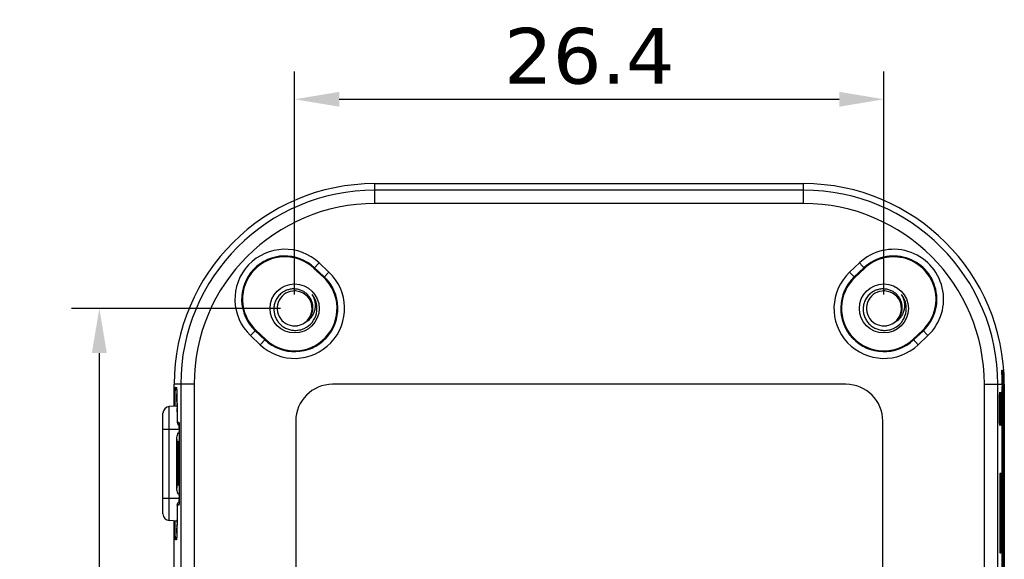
# Model space of a CAD drawing. Header units: millimetres. Extents: x 90 to 256, y 311 to 401.
# Tile 5 of 5: x 212 to 256, y 371 to 395. Entities that reach past the tile are written whole.
import ezdxf

# ---------------------------------------------------------------- set-up
doc = ezdxf.new("R2010")
doc.units = ezdxf.units.MM
doc.header["$LTSCALE"] = 30.734
doc.header["$PDMODE"] = 3
doc.header["$PDSIZE"] = 0.3125
doc.layers.get('0').update_dxf_attribs({"linetype": 'CONTINUOUS'})
doc.layers.get('Defpoints').update_dxf_attribs({"linetype": 'CONTINUOUS'})
doc.layers.add('DIM', color=6, linetype='CONTINUOUS')
doc.styles.add('Verdana', font='verdana.ttf', dxfattribs={"height": 2.5})
doc.dimstyles.new('aaaaaaaa 3.0', dxfattribs={"dimtxt": 2.5, "dimasz": 2, "dimexe": 1.25, "dimexo": 0.625, "dimtad": 1, "dimdec": 1, "dimzin": 9, "dimdsep": 46, "dimtxsty": 'Verdana', "dimcen": 0, "dimazin": 0, "dimtfac": 1, "dimtmove": 0, "dimatfit": 3, "dimfxl": 1, "dimlwd": 25, "dimlwe": 25, "dimarcsym": 0})

# ---------------------------------------------------------------- blocks, each defined once
blk = doc.blocks.new('*D64')
at = {"layer": 'Defpoints', "color": 0}
for p in [(224.418, 382.118), (215.669, 349.118), (224.418, 349.118)]:
    blk.add_point(p, dxfattribs=at)
at = {"layer": 'DIM', "color": 0, "lineweight": 25}
for p, q in [((223.793, 382.118), (214.419, 382.118)), ((215.669, 380.118), (215.669, 351.118)), ((223.793, 349.118), (214.419, 349.118))]:
    blk.add_line(p, q, dxfattribs=at)
at = {"layer": 'DIM', "color": 0}
for points in [[(216.003, 380.118), (215.336, 380.118), (215.669, 382.118)], [(215.336, 351.118), (216.003, 351.118), (215.669, 349.118)]]:
    blk.add_solid(points, dxfattribs=at)
at = {"layer": 'DIM', "color": 0, "insert": (213.742, 365.618), "char_height": 2.5, "attachment_point": 5, "rotation": 90, "style": 'Verdana'}
blk.add_mtext('33', dxfattribs=at)
blk = doc.blocks.new('*D65')
at = {"layer": 'Defpoints', "color": 0}
for p in [(250.818, 391.492), (224.418, 382.118), (250.818, 382.118)]:
    blk.add_point(p, dxfattribs=at)
at = {"layer": 'DIM', "color": 0, "lineweight": 25}
for p, q in [((224.418, 382.743), (224.418, 392.742)), ((250.818, 382.743), (250.818, 392.742)), ((226.418, 391.492), (248.818, 391.492))]:
    blk.add_line(p, q, dxfattribs=at)
at = {"layer": 'DIM', "color": 0}
for points in [[(226.418, 391.825), (226.418, 391.159), (224.418, 391.492)], [(248.818, 391.159), (248.818, 391.825), (250.818, 391.492)]]:
    blk.add_solid(points, dxfattribs=at)
at = {"layer": 'DIM', "color": 0, "insert": (237.618, 393.419), "char_height": 2.5, "attachment_point": 5, "style": 'Verdana'}
blk.add_mtext('26.4', dxfattribs=at)

msp = doc.modelspace()

# ---------------------------------------------------------------- linework, layer by layer
at = {"color": 7, "linetype": 'Continuous'}
for p, q in [((228.018, 386.82), (228.018, 387.711)), ((228.018, 387.711), (247.218, 387.711)), ((247.218, 387.419), (228.018, 387.419)), ((247.218, 386.82), (247.218, 387.711)), ((247.218, 386.82), (228.018, 386.82)), ((225.286, 383.911), (225.519, 384.157)), ((225.722, 383.499), (225.286, 383.911)), ((225.749, 383.527), (225.313, 383.939)), ((225.955, 383.745), (225.519, 384.157)), ((249.717, 384.157), (249.281, 383.745)), ((249.923, 383.939), (249.487, 383.527)), ((249.949, 383.911), (249.513, 383.499)), ((249.949, 383.911), (249.717, 384.157)), ((225.722, 383.499), (225.955, 383.745)), ((249.513, 383.499), (249.281, 383.745)), ((222.445, 380.903), (222.677, 381.149)), ((222.651, 381.121), (223.087, 380.709)), ((222.677, 381.149), (223.113, 380.737)), ((252.122, 380.737), (252.559, 381.149)), ((252.149, 380.709), (252.585, 381.121)), ((252.791, 380.903), (252.559, 381.149)), ((222.445, 380.903), (222.881, 380.491)), ((223.113, 380.737), (222.881, 380.491)), ((252.122, 380.737), (252.355, 380.491)), ((252.355, 380.491), (252.791, 380.903)), ((256.126, 379.349), (256.102, 379.323)), ((256.103, 379.349), (256.104, 379.349)), ((256.104, 379.349), (256.126, 379.349)), ((219.025, 377.73), (219.025, 378.718)), ((219.916, 378.718), (219.025, 378.718)), ((219.088, 378.583), (219.124, 378.581)), ((219.316, 378.718), (219.316, 352.518)), ((219.916, 378.718), (219.916, 352.518)), ((249.118, 378.718), (226.118, 378.718)), ((255.319, 378.718), (256.114, 378.718)), ((255.319, 352.518), (255.319, 378.718)), ((255.919, 352.518), (255.919, 378.718)), ((256.161, 378.613), (256.114, 378.613)), ((256.114, 367.263), (256.114, 378.613)), ((256.161, 378.718), (256.115, 378.711)), ((256.211, 378.718), (256.161, 378.718)), ((256.161, 378.613), (256.161, 367.263)), ((256.211, 378.718), (256.211, 352.518)), ((219.146, 378.107), (219.148, 378.018)), ((219.148, 378.018), (219.149, 377.921)), ((219.152, 377.736), (218.802, 377.718)), ((218.802, 372.608), (218.802, 377.718)), ((219.149, 377.921), (219.151, 377.815)), ((219.149, 377.911), (219.15, 377.837)), ((219.151, 377.815), (219.152, 377.701)), ((219.152, 377.701), (219.153, 377.579)), ((219.152, 377.701), (219.153, 377.64)), ((219.153, 377.579), (219.154, 377.449)), ((218.518, 372.908), (218.518, 377.418)), ((219.154, 377.48), (219.155, 377.409)), ((219.154, 377.449), (219.155, 377.313)), ((219.155, 377.409), (219.156, 377.232)), ((219.155, 377.313), (219.156, 377.201)), ((219.156, 377.232), (219.156, 377.202)), ((219.156, 377.202), (219.156, 377.201)), ((219.156, 377.201), (219.156, 377.173)), ((219.156, 377.173), (219.156, 377.129)), ((218.518, 376.713), (219.243, 376.713)), ((219.156, 377.129), (219.157, 377.091)), ((219.16, 377.029), (219.235, 377.025)), ((219.239, 376.961), (219.24, 376.934)), ((219.24, 376.934), (219.241, 376.901)), ((219.241, 376.901), (219.242, 376.861)), ((219.242, 376.861), (219.242, 376.815)), ((219.242, 376.845), (219.242, 376.831)), ((219.242, 376.815), (219.243, 376.764)), ((219.243, 376.771), (219.243, 376.733)), ((219.243, 376.764), (219.243, 376.706)), ((219.243, 376.706), (219.244, 376.644)), ((224.468, 377.068), (224.468, 354.168)), ((250.768, 354.168), (250.768, 377.068)), ((219.142, 374.065), (219.142, 376.261)), ((219.244, 376.682), (219.244, 376.639)), ((219.244, 376.644), (219.244, 376.578)), ((219.244, 376.639), (219.244, 376.586)), ((219.244, 376.586), (219.244, 376.538)), ((219.244, 376.578), (219.244, 376.513)), ((219.244, 376.538), (219.244, 376.513)), ((219.244, 376.513), (219.244, 373.78)), ((219.152, 375.997), (219.2, 375.999)), ((219.2, 375.999), (219.244, 376)), ((219.2, 374.327), (219.2, 375.999)), ((256.084, 374.718), (256.016, 374.718)), ((219.2, 374.327), (219.152, 374.33)), ((219.244, 374.326), (219.2, 374.327)), ((256.089, 374.418), (256.011, 374.418)), ((256.011, 374.418), (256.011, 371.458)), ((256.089, 371.868), (256.089, 374.418)), ((218.518, 373.613), (219.243, 373.613)), ((219.244, 373.638), (219.243, 373.574)), ((219.244, 373.813), (219.244, 373.788)), ((219.244, 373.788), (219.244, 373.738)), ((219.244, 373.78), (219.244, 373.707)), ((219.244, 373.738), (219.244, 373.684)), ((219.244, 373.707), (219.244, 373.638)), ((219.244, 373.684), (219.244, 373.646)), ((219.235, 373.301), (219.16, 373.297)), ((219.241, 373.424), (219.24, 373.389)), ((219.242, 373.467), (219.241, 373.424)), ((219.243, 373.574), (219.242, 373.517)), ((219.242, 373.517), (219.242, 373.467)), ((219.242, 373.496), (219.242, 373.483)), ((219.243, 373.588), (219.243, 373.558)), ((219.153, 372.771), (219.152, 372.655)), ((219.154, 372.894), (219.153, 372.771)), ((219.154, 372.854), (219.153, 372.711)), ((219.155, 373.024), (219.154, 372.894)), ((219.155, 372.929), (219.154, 372.854)), ((219.156, 373.093), (219.155, 372.929)), ((219.156, 373.124), (219.156, 373.125)), ((219.156, 373.124), (219.156, 373.093)), ((219.152, 372.59), (218.802, 372.608)), ((219.025, 358.58), (219.025, 372.597)), ((219.148, 372.35), (219.147, 372.263)), ((219.148, 372.336), (219.147, 372.263)), ((219.15, 372.444), (219.148, 372.35)), ((219.151, 372.546), (219.15, 372.444)), ((219.151, 372.517), (219.15, 372.445)), ((219.152, 372.655), (219.151, 372.546)), ((219.153, 372.711), (219.152, 372.643)), ((219.144, 372.112), (219.142, 372.047)), ((219.145, 372.183), (219.144, 372.112)), ((219.147, 372.263), (219.145, 372.183)), ((256.089, 371.868), (256.011, 371.868)), ((219.124, 371.745), (219.088, 371.743)), ((256.011, 371.568), (256.084, 371.568)), ((256.011, 371.508), (256.042, 371.508)), ((256.032, 371.158), (256.038, 371.508)), ((256.042, 371.508), (256.045, 371.158)), ((256.067, 371.503), (256.042, 371.503)), ((256.059, 371.207), (256.067, 371.503)), ((256.016, 371.158), (256.032, 371.158)), ((256.059, 371.207), (256.045, 371.207)), ((256.045, 371.158), (256.056, 371.158))]:
    msp.add_line(p, q, dxfattribs=at)
for points in [[(219.13, 378.539), (219.13, 378.539), (219.13, 378.538), (219.131, 378.535), (219.131, 378.529), (219.132, 378.523), (219.132, 378.514), (219.133, 378.503), (219.134, 378.491), (219.135, 378.477), (219.136, 378.461), (219.136, 378.443), (219.137, 378.423), (219.138, 378.4), (219.139, 378.376), (219.14, 378.35), (219.141, 378.321), (219.142, 378.291), (219.143, 378.259), (219.143, 378.224), (219.144, 378.187), (219.145, 378.148), (219.146, 378.107)], [(219.157, 377.091), (219.157, 377.075), (219.158, 377.061), (219.158, 377.049), (219.158, 377.039), (219.159, 377.03), (219.159, 377.021), (219.16, 377.012), (219.162, 376.999), (219.165, 376.982), (219.171, 376.962), (219.18, 376.941), (219.192, 376.921), (219.207, 376.901), (219.224, 376.882), (219.242, 376.868)], [(219.238, 376.998), (219.238, 376.998), (219.238, 376.997), (219.238, 376.994), (219.238, 376.988), (219.239, 376.981), (219.239, 376.972), (219.239, 376.961)], [(219.242, 373.458), (219.235, 373.453), (219.217, 373.437), (219.201, 373.419), (219.188, 373.4), (219.178, 373.38), (219.17, 373.36), (219.165, 373.342), (219.161, 373.324), (219.16, 373.312), (219.159, 373.303), (219.159, 373.293), (219.158, 373.283), (219.158, 373.271), (219.157, 373.258), (219.157, 373.242), (219.157, 373.224), (219.156, 373.203), (219.156, 373.181), (219.156, 373.158), (219.155, 373.024)], [(219.24, 373.389), (219.239, 373.361), (219.239, 373.35), (219.238, 373.341), (219.238, 373.334), (219.238, 373.33), (219.238, 373.329)], [(219.142, 372.047), (219.14, 371.99), (219.139, 371.964), (219.139, 371.94), (219.138, 371.918), (219.137, 371.897), (219.136, 371.878), (219.135, 371.861), (219.135, 371.846), (219.134, 371.832), (219.133, 371.82), (219.132, 371.81), (219.132, 371.801), (219.131, 371.794), (219.131, 371.79), (219.13, 371.789)]]:
    msp.add_lwpolyline(points, dxfattribs=at)
for centre in [(224.418, 382.118), (250.818, 382.118)]:
    msp.add_circle(centre, 1.1, dxfattribs=at)
for centre, radius, start, end in [((228.018, 378.718), 8.993, 90, 180), ((228.018, 378.718), 8.701, 90, 180), ((247.218, 378.718), 8.993, 0, 90), ((247.218, 378.718), 8.701, 0, 90), ((228.018, 378.718), 8.101, 90, 180), ((247.218, 378.718), 8.101, 0, 90), ((223.982, 382.53), 2.238, 46.6366, 226.6366), ((251.254, 382.53), 2.238, 313.3634, 133.3634), ((223.982, 382.53), 1.938, 46.6366, 226.6366), ((223.982, 382.53), 1.9, 46.6366, 226.6366), ((251.254, 382.53), 1.938, 313.3634, 133.3634), ((251.254, 382.53), 1.9, 313.3634, 133.3634), ((224.418, 382.118), 2.238, 226.6366, 46.6366), ((224.418, 382.118), 1.938, 226.6366, 46.6366), ((224.418, 382.118), 1.9, 226.6366, 46.6366), ((250.818, 382.118), 2.238, 133.3634, 313.3634), ((250.818, 382.118), 1.938, 133.3634, 313.3634), ((250.818, 382.118), 1.9, 133.3634, 313.3634), ((224.418, 382.118), 0.783, 88.1846, 278.8389), ((224.418, 382.12), 0.781, 86.7552, 88.1892), ((224.418, 382.118), 0.783, 306.527, 86.7543), ((250.818, 382.118), 0.783, 88.1846, 278.8389), ((250.818, 382.12), 0.781, 86.7552, 88.1892), ((250.818, 382.118), 0.783, 306.527, 86.7543), ((224.418, 382.118), 1, 295.7143, 38.5714), ((250.818, 382.118), 1, 295.7143, 38.5714), ((224.418, 382.116), 0.782, 278.8359, 280.2694), ((224.418, 382.118), 0.784, 280.2706, 304.4495), ((250.818, 382.116), 0.782, 278.8359, 280.2694), ((250.818, 382.118), 0.784, 280.2706, 304.4495), ((219.289, 378.583), 0.201, 180.0429, 196.7038), ((219.325, 378.581), 0.201, 180.0274, 192.2291), ((219.324, 378.581), 0.199, 192.2344, 194.4859), ((226.118, 377.068), 1.65, 90, 180), ((249.118, 377.068), 1.65, 0, 90), ((296.107, 378.613), 39.994, 179.8501, 180.0005), ((216.168, 378.613), 39.994, 359.9995, 0.1499), ((201.686, 377.81), 17.463, 1.4444, 1.5971), ((196.787, 377.686), 22.363, 1.2309, 1.4455), ((190.015, 377.538), 29.136, 1.0892, 1.2372), ((183.602, 377.414), 35.551, 0.97, 1.0921), ((176.062, 377.285), 43.092, 0.8322, 0.9715), ((218.818, 377.418), 0.3, 93, 180), ((160.066, 377.061), 59.089, 0.62056, 0.7521), ((144.396, 376.895), 74.761, 0.44786, 0.57069), ((219.359, 377.029), 0.199, 208.4335, 209.6637), ((219.36, 377.03), 0.201, 209.6829, 222.6501), ((219.359, 377.029), 0.199, 222.6727, 224.3888), ((219.36, 377.03), 0.201, 224.4008, 233.4772), ((219.436, 377.025), 0.201, 180.0329, 194.4635), ((203.137, 376.609), 16.107, 0.5745, 0.7891), ((196.356, 376.543), 22.888, 0.348, 0.4758), ((220.365, 376.023), 1.265, 152.3883, 155.5328), ((219.4, 375.999), 0.2, 141.8835, 180.0029), ((219.4, 374.327), 0.2, 179.9971, 218.1165), ((220.355, 374.298), 1.254, 204.1872, 207.6222), ((195.92, 373.786), 23.324, 359.5123, 359.6547), ((219.436, 373.301), 0.201, 165.5368, 179.9671), ((202.175, 373.728), 17.068, 359.2206, 359.4291), ((218.818, 372.908), 0.3, 180, 267), ((172.213, 373.101), 46.942, 359.0665, 359.1995), ((156.505, 373.307), 62.651, 359.27743, 359.39275), ((199.566, 372.571), 19.583, 358.456, 358.6157), ((194.004, 372.704), 25.147, 358.6205, 358.8), ((186.953, 372.85), 32.2, 358.8027, 358.9555), ((219.289, 371.743), 0.201, 162.8055, 179.9536), ((219.325, 371.745), 0.201, 167.2636, 179.9712), ((219.324, 371.745), 0.199, 165.5137, 167.2547)]:
    msp.add_arc(centre, radius, start, end, dxfattribs=at)
for centre in [(256.008, 377.618), (256.078, 377.618)]:
    msp.add_ellipse(centre, major_axis=(0, 0.75), ratio=0.017455, dxfattribs=at)
for centre, major_axis, start_param, end_param in [((256.016, 374.418), (0, 0.3), 0, 1.570796), ((256.084, 374.418), (0, 0.3), -1.570796, 0), ((256.084, 371.868), (0, 0.3), 3.141593, 4.712389), ((256.016, 371.458), (0, 0.3), -4.712389, -3.141593), ((256.071, 371.168), (0, 0.4), 0, 0.577161), ((256.056, 371.458), (0, 0.3), -3.141593, -2.564431)]:
    msp.add_ellipse(centre, major_axis=major_axis, ratio=0.017455, start_param=start_param, end_param=end_param, dxfattribs=at)
for points, knots in [([(224.861, 381.472), (224.908, 381.501), (224.997, 381.571), (225.105, 381.7), (225.184, 381.849), (225.23, 382.012), (225.242, 382.18), (225.219, 382.347), (225.163, 382.506), (225.077, 382.65), (224.964, 382.775), (224.828, 382.875), (224.676, 382.947), (224.512, 382.988), (224.344, 382.997), (224.177, 382.973), (224.018, 382.919), (223.92, 382.863), (223.874, 382.831)], [0, 0, 0, 0, 0.062483, 0.124965, 0.187453, 0.249942, 0.312434, 0.374929, 0.437427, 0.499926, 0.562428, 0.624933, 0.687439, 0.749947, 0.812458, 0.87497, 0.937484, 1, 1, 1, 1]), ([(251.261, 381.472), (251.308, 381.501), (251.397, 381.571), (251.505, 381.7), (251.584, 381.849), (251.63, 382.012), (251.642, 382.18), (251.619, 382.347), (251.563, 382.506), (251.477, 382.65), (251.364, 382.775), (251.228, 382.875), (251.076, 382.947), (250.912, 382.988), (250.744, 382.997), (250.577, 382.973), (250.418, 382.919), (250.32, 382.863), (250.274, 382.831)], [0, 0, 0, 0, 0.062483, 0.124965, 0.187453, 0.249942, 0.312434, 0.374929, 0.437427, 0.499926, 0.562428, 0.624933, 0.687439, 0.749947, 0.812458, 0.87497, 0.937484, 1, 1, 1, 1]), ([(223.874, 382.831), (223.817, 382.791), (223.712, 382.697), (223.591, 382.524), (223.513, 382.327), (223.492, 382.188), (223.489, 382.118)], [0, 0, 0, 0, 0.249982, 0.499979, 0.749972, 1, 1, 1, 1]), ([(225.2, 382.742), (225.231, 382.689), (225.285, 382.577), (225.333, 382.397), (225.344, 382.211), (225.318, 382.026), (225.254, 381.852), (225.154, 381.695), (225.022, 381.563), (224.917, 381.498), (224.861, 381.472)], [0, 0, 0, 0, 0.125281, 0.250495, 0.375643, 0.500713, 0.625695, 0.750582, 0.875348, 1, 1, 1, 1]), ([(250.274, 382.831), (250.217, 382.791), (250.112, 382.697), (249.991, 382.524), (249.913, 382.327), (249.892, 382.188), (249.889, 382.118)], [0, 0, 0, 0, 0.249982, 0.499979, 0.749972, 1, 1, 1, 1]), ([(251.6, 382.742), (251.631, 382.689), (251.685, 382.577), (251.733, 382.397), (251.744, 382.211), (251.718, 382.026), (251.654, 381.852), (251.554, 381.695), (251.422, 381.563), (251.317, 381.498), (251.261, 381.472)], [0, 0, 0, 0, 0.125281, 0.250495, 0.375643, 0.500713, 0.625695, 0.750582, 0.875348, 1, 1, 1, 1]), ([(223.489, 382.118), (223.487, 382.056), (223.495, 381.93), (223.544, 381.748), (223.628, 381.579), (223.744, 381.43), (223.887, 381.306), (224.051, 381.213), (224.23, 381.153), (224.355, 381.136), (224.418, 381.134)], [0, 0, 0, 0, 0.124992, 0.249982, 0.374979, 0.499974, 0.624977, 0.749984, 0.874986, 1, 1, 1, 1]), ([(249.889, 382.118), (249.887, 382.056), (249.895, 381.93), (249.944, 381.748), (250.028, 381.579), (250.144, 381.43), (250.287, 381.306), (250.451, 381.213), (250.63, 381.153), (250.755, 381.136), (250.818, 381.134)], [0, 0, 0, 0, 0.124992, 0.249982, 0.374979, 0.499974, 0.624977, 0.749984, 0.874986, 1, 1, 1, 1]), ([(224.418, 381.134), (224.492, 381.131), (224.641, 381.143), (224.784, 381.187), (224.852, 381.217)], [0, 0, 0, 0, 0.499989, 1, 1, 1, 1]), ([(250.818, 381.134), (250.892, 381.131), (251.041, 381.143), (251.184, 381.187), (251.252, 381.217)], [0, 0, 0, 0, 0.499989, 1, 1, 1, 1]), ([(256.114, 378.718), (256.114, 378.761), (256.114, 378.845), (256.112, 378.965), (256.109, 379.073), (256.107, 379.154), (256.105, 379.21), (256.104, 379.245), (256.103, 379.275), (256.103, 379.3), (256.102, 379.32), (256.102, 379.333), (256.102, 379.341), (256.103, 379.345), (256.103, 379.347), (256.103, 379.349), (256.103, 379.349)], [0, 0, 0, 0, 0.205387, 0.398197, 0.570981, 0.718875, 0.782165, 0.837827, 0.88558, 0.925235, 0.956632, 0.979595, 0.987861, 0.993985, 0.998004, 1, 1, 1, 1]), ([(256.126, 379.349), (256.127, 379.349), (256.127, 379.348), (256.128, 379.346), (256.129, 379.342), (256.129, 379.337), (256.13, 379.331), (256.132, 379.32), (256.134, 379.303), (256.136, 379.278), (256.139, 379.248), (256.142, 379.213), (256.145, 379.173), (256.148, 379.128), (256.152, 379.06), (256.156, 378.966), (256.16, 378.845), (256.161, 378.761), (256.161, 378.718)], [0, 0, 0, 0, 0.001436, 0.004898, 0.010516, 0.018314, 0.028295, 0.040452, 0.071234, 0.110536, 0.158197, 0.214005, 0.277584, 0.348521, 0.426414, 0.600997, 0.795082, 1, 1, 1, 1]), ([(219.06, 377.734), (219.061, 377.796), (219.062, 377.914), (219.065, 378.081), (219.068, 378.207), (219.07, 378.297), (219.072, 378.355), (219.074, 378.407), (219.076, 378.453), (219.077, 378.492), (219.079, 378.524), (219.081, 378.549), (219.083, 378.565), (219.084, 378.575), (219.085, 378.579), (219.086, 378.582), (219.087, 378.583), (219.088, 378.583)], [0, 0, 0, 0, 0.219116, 0.416346, 0.588652, 0.664614, 0.73338, 0.794691, 0.848309, 0.894033, 0.931689, 0.961138, 0.982286, 0.989732, 0.995103, 0.998444, 1, 1, 1, 1]), ([(219.124, 378.581), (219.125, 378.581), (219.126, 378.58), (219.127, 378.577), (219.128, 378.572), (219.129, 378.561), (219.131, 378.543), (219.132, 378.527), (219.133, 378.518)], [0, 0, 0, 0, 0.023186, 0.072947, 0.152243, 0.261605, 0.570834, 1, 1, 1, 1]), ([(219.133, 378.518), (219.135, 378.488), (219.138, 378.414), (219.14, 378.34), (219.142, 378.297)], [0, 0, 0, 0, 0.413923, 1, 1, 1, 1]), ([(219.156, 377.202), (219.156, 377.19), (219.156, 377.167), (219.156, 377.134), (219.157, 377.104), (219.157, 377.079), (219.158, 377.061), (219.158, 377.049), (219.158, 377.042), (219.159, 377.037), (219.159, 377.033), (219.159, 377.031), (219.159, 377.029), (219.16, 377.029)], [0, 0, 0, 0, 0.207444, 0.400008, 0.572515, 0.720436, 0.839833, 0.88782, 0.927556, 0.958785, 0.981311, 0.995009, 1, 1, 1, 1]), ([(219.235, 377.025), (219.235, 377.025), (219.236, 377.024), (219.236, 377.023), (219.237, 377.019), (219.237, 377.013), (219.238, 377.002), (219.238, 376.992), (219.239, 376.986)], [0, 0, 0, 0, 0.019697, 0.068451, 0.147766, 0.257781, 0.56925, 1, 1, 1, 1]), ([(219.239, 376.986), (219.239, 376.977), (219.241, 376.93), (219.241, 376.883), (219.242, 376.845)], [0, 0, 0, 0, 0.18732, 1, 1, 1, 1]), ([(219.142, 376.261), (219.142, 376.286), (219.15, 376.385), (219.183, 376.48), (219.213, 376.547)], [0, 0, 0, 0, 0.250532, 1, 1, 1, 1]), ([(219.142, 376.261), (219.142, 376.241), (219.143, 376.204), (219.144, 376.152), (219.145, 376.106), (219.147, 376.068), (219.148, 376.042), (219.149, 376.024), (219.149, 376.015), (219.15, 376.007), (219.151, 376.001), (219.151, 375.999), (219.152, 375.996), (219.152, 375.997)], [0, 0, 0, 0, 0.223007, 0.421767, 0.593911, 0.737522, 0.850946, 0.895929, 0.932919, 0.96182, 0.982558, 0.995155, 1, 1, 1, 1]), ([(219.244, 376.165), (219.216, 376.147), (219.169, 376.096), (219.152, 376.029), (219.152, 375.997)], [0, 0, 0, 0, 0.499983, 1, 1, 1, 1]), ([(219.152, 374.33), (219.152, 374.33), (219.151, 374.328), (219.151, 374.325), (219.15, 374.319), (219.149, 374.312), (219.149, 374.302), (219.148, 374.285), (219.147, 374.258), (219.145, 374.22), (219.144, 374.175), (219.143, 374.122), (219.142, 374.085), (219.142, 374.065)], [0, 0, 0, 0, 0.004844, 0.017439, 0.038177, 0.067075, 0.104062, 0.149044, 0.262467, 0.406079, 0.578224, 0.776989, 1, 1, 1, 1]), ([(219.211, 373.784), (219.181, 373.85), (219.15, 373.944), (219.142, 374.041), (219.142, 374.065)], [0, 0, 0, 0, 0.749474, 1, 1, 1, 1]), ([(219.244, 374.162), (219.216, 374.179), (219.169, 374.23), (219.152, 374.297), (219.152, 374.33)], [0, 0, 0, 0, 0.499983, 1, 1, 1, 1]), ([(219.16, 373.297), (219.159, 373.297), (219.159, 373.295), (219.159, 373.293), (219.159, 373.289), (219.158, 373.284), (219.158, 373.277), (219.158, 373.265), (219.157, 373.247), (219.157, 373.222), (219.156, 373.192), (219.156, 373.159), (219.156, 373.136), (219.156, 373.124)], [0, 0, 0, 0, 0.004991, 0.018689, 0.041215, 0.072443, 0.112179, 0.160166, 0.279561, 0.427483, 0.599989, 0.792555, 1, 1, 1, 1]), ([(219.16, 373.297), (219.16, 373.328), (219.174, 373.39), (219.216, 373.439), (219.241, 373.458)], [0, 0, 0, 0, 0.500021, 1, 1, 1, 1]), ([(219.239, 373.34), (219.238, 373.334), (219.238, 373.325), (219.237, 373.313), (219.237, 373.307), (219.236, 373.304), (219.236, 373.302), (219.235, 373.301), (219.235, 373.301)], [0, 0, 0, 0, 0.430755, 0.74222, 0.852231, 0.931542, 0.980295, 1, 1, 1, 1]), ([(219.242, 373.483), (219.242, 373.469), (219.241, 373.421), (219.24, 373.373), (219.239, 373.34)], [0, 0, 0, 0, 0.309621, 1, 1, 1, 1]), ([(219.088, 371.743), (219.087, 371.743), (219.086, 371.744), (219.085, 371.747), (219.084, 371.752), (219.083, 371.761), (219.081, 371.778), (219.079, 371.803), (219.077, 371.834), (219.076, 371.873), (219.074, 371.919), (219.072, 371.971), (219.07, 372.029), (219.068, 372.119), (219.065, 372.246), (219.062, 372.413), (219.061, 372.531), (219.06, 372.593)], [0, 0, 0, 0, 0.001556, 0.004896, 0.010267, 0.017713, 0.038859, 0.068305, 0.105959, 0.15168, 0.2053, 0.26661, 0.33538, 0.411341, 0.58365, 0.780882, 1, 1, 1, 1]), ([(219.142, 372.044), (219.141, 371.999), (219.138, 371.923), (219.135, 371.847), (219.133, 371.815)], [0, 0, 0, 0, 0.582942, 1, 1, 1, 1]), ([(219.133, 371.815), (219.132, 371.805), (219.131, 371.787), (219.129, 371.767), (219.128, 371.756), (219.127, 371.75), (219.126, 371.747), (219.125, 371.745), (219.124, 371.745)], [0, 0, 0, 0, 0.429573, 0.73914, 0.848571, 0.927829, 0.977388, 1, 1, 1, 1])]:
    msp.add_open_spline(points, degree=3, knots=knots, dxfattribs=at)
for points in [[(219.096, 378.525), (219.104, 378.499), (219.117, 378.475), (219.135, 378.454)], [(219.16, 377.029), (219.16, 376.997), (219.168, 376.963), (219.184, 376.934)], [(219.097, 371.802), (219.105, 371.828), (219.118, 371.852), (219.135, 371.872)]]:
    msp.add_open_spline(points, degree=3, dxfattribs=at)

# ---------------------------------------------------------------- dimensions: what is measured, and where the dimension line sits
at = {"layer": 'DIM'}
dim = msp.add_linear_dim(base=(250.818, 391.492), p1=(224.418, 382.118), p2=(250.818, 382.118), dimstyle='aaaaaaaa 3.0', dxfattribs=at)
dim.commit()
dim.dimension.update_dxf_attribs({"geometry": '*D65', "text_midpoint": (237.618, 393.419)})
dim = msp.add_linear_dim(base=(215.669, 349.118), p1=(224.418, 382.118), p2=(224.418, 349.118), angle=90, dimstyle='aaaaaaaa 3.0', dxfattribs=at)
dim.commit()
dim.dimension.update_dxf_attribs({"geometry": '*D64', "text_midpoint": (213.742, 365.618)})

doc.saveas('drawing.dxf')
